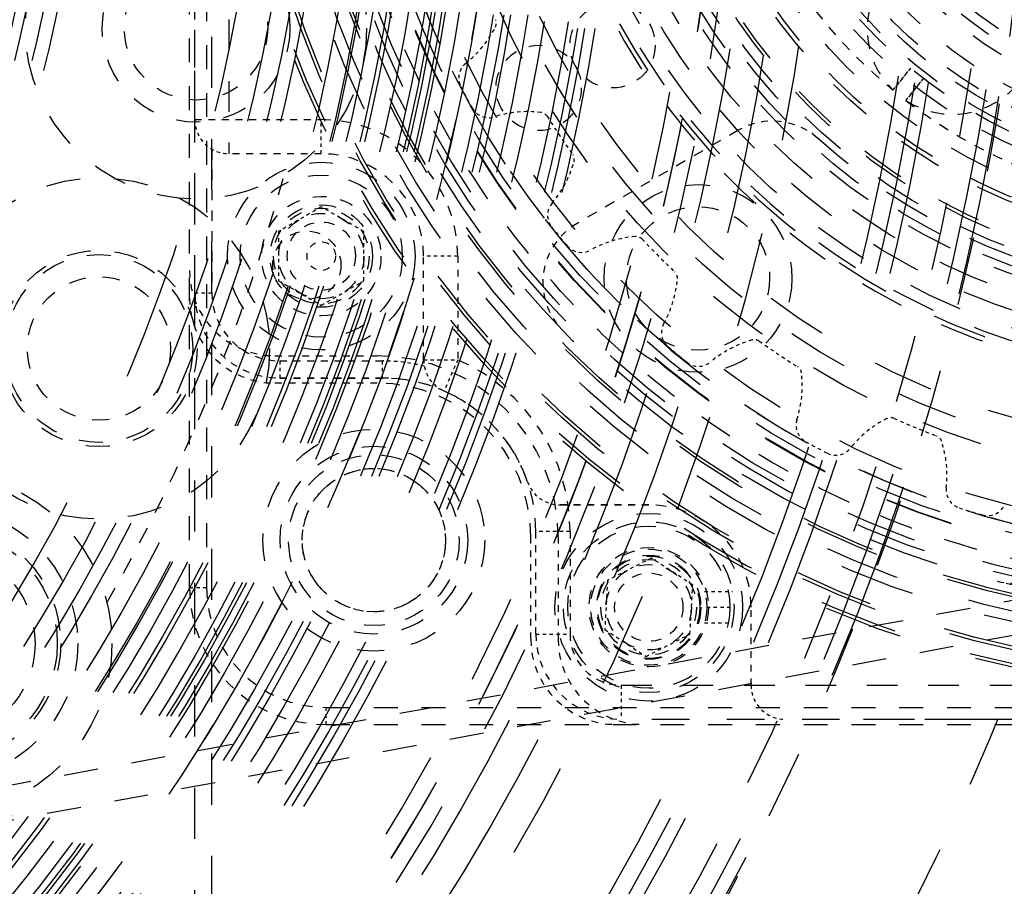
# Model space of a CAD drawing. Header units: millimetres. Extents: x 14186 to 17588, y 1400 to 3805.
# Tile 236 of 256: x 16720 to 16749, y 2685 to 2711. Entities that reach past the tile are written whole.
import ezdxf

# ---------------------------------------------------------------- set-up
doc = ezdxf.new("R2010")
doc.units = ezdxf.units.MM
doc.linetypes.add('HIDDEN', pattern=[0.2, 0.1, -0.1])
for name, color, linetype in [('DEFAULT_2', 8, 'HIDDEN'), ('INTFCLR_1029324', 7, 'Continuous'), ('INTFCLR_183613', 7, 'Continuous'), ('INTFCLR_193615', 7, 'Continuous'), ('INTFCLR_75236', 7, 'Continuous'), ('NONE_117', 7, 'Continuous'), ('NONE_142', 7, 'Continuous'), ('NONE_145', 7, 'Continuous'), ('NONE_158', 7, 'Continuous')]:
    doc.layers.add(name, color=color, linetype=linetype)
doc.layers.add('dim', color=82, linetype='Continuous', lineweight=9)
doc.styles.get("Standard").update_dxf_attribs({"font": 'arial.ttf'})
doc.dimstyles.new('ISO-25', dxfattribs={"dimtxt": 2.5, "dimasz": 2.5, "dimexe": 1.25, "dimexo": 0.625, "dimtad": 1, "dimtxsty": 'Standard', "dimcen": 2.5, "dimadec": 0, "dimazin": 0, "dimtfac": 1, "dimtmove": 0, "dimatfit": 3, "dimfxl": 1, "dimarcsym": 0})

# ---------------------------------------------------------------- blocks, each defined once
blk = doc.blocks.new('*D23')
at = {"layer": 'Defpoints', "color": 0, "transparency": 16777216}
for p in [(16478.346, 2911.549), (16873.329, 2528.811)]:
    blk.add_point(p, dxfattribs=at)
at = {"layer": 'dim', "color": 0, "linetype": 'Continuous', "lineweight": -2, "transparency": 16777216}
for p, q in [((16461.111, 2928.25), (16443.875, 2944.952)), ((16478.346, 2911.549), (16873.329, 2528.811)), ((16975.404, 2429.9), (16890.565, 2512.109))]:
    blk.add_line(p, q, dxfattribs=at)
at = {"layer": 'dim', "color": 0, "transparency": 16777216}
for points in [[(16463.894, 2931.123), (16458.327, 2925.378), (16478.346, 2911.549)], [(16893.348, 2514.982), (16887.781, 2509.237), (16873.329, 2528.811)]]:
    blk.add_solid(points, dxfattribs=at)
at = {"layer": 'dim', "color": 0, "transparency": 16777216, "insert": (16956.442, 2477.968), "char_height": 30, "attachment_point": 5, "rotation": 315.902}
blk.add_mtext('360%%D', dxfattribs=at)
blk = doc.blocks.new('*D27')
at = {"layer": 'Defpoints', "color": 0, "transparency": 16777216}
for p in [(17053.851, 3119.687), (16297.825, 2320.672)]:
    blk.add_point(p, dxfattribs=at)
at = {"layer": 'dim', "color": 0, "linetype": 'Continuous', "lineweight": -2, "transparency": 16777216}
for p, q in [((17253.469, 3330.657), (17070.346, 3137.12)), ((16297.825, 2320.672), (17053.851, 3119.687)), ((16281.33, 2303.239), (16264.835, 2285.806))]:
    blk.add_line(p, q, dxfattribs=at)
at = {"layer": 'dim', "color": 0, "transparency": 16777216}
for points in [[(17067.44, 3139.87), (17073.251, 3134.371), (17053.851, 3119.687)], [(16278.424, 2305.989), (16284.235, 2300.49), (16297.825, 2320.672)]]:
    blk.add_solid(points, dxfattribs=at)
at = {"layer": 'dim', "color": 0, "transparency": 16777216, "insert": (17191.287, 3297.171), "char_height": 30, "attachment_point": 5, "rotation": 46.5835}
blk.add_mtext('∅1100', dxfattribs=at)
blk = doc.blocks.new('*D28')
at = {"layer": 'Defpoints', "color": 0, "transparency": 16777216}
for p in [(17217.995, 2998.669), (16133.681, 2441.691)]:
    blk.add_point(p, dxfattribs=at)
at = {"layer": 'dim', "color": 0, "linetype": 'Continuous', "lineweight": -2, "transparency": 16777216}
for p, q in [((17380.14, 3081.958), (17239.343, 3009.635)), ((16133.681, 2441.691), (17217.995, 2998.669)), ((16112.333, 2430.725), (16090.984, 2419.759))]:
    blk.add_line(p, q, dxfattribs=at)
at = {"layer": 'dim', "color": 0, "transparency": 16777216}
for points in [[(17237.515, 3013.193), (17241.17, 3006.077), (17217.995, 2998.669)], [(16110.505, 2434.283), (16114.16, 2427.167), (16133.681, 2441.691)]]:
    blk.add_solid(points, dxfattribs=at)
at = {"layer": 'dim', "color": 0, "transparency": 16777216, "insert": (17310.293, 3070.985), "char_height": 30, "attachment_point": 5, "rotation": 27.1882}
blk.add_mtext('∅1219', dxfattribs=at)

msp = doc.modelspace()

# ---------------------------------------------------------------- linework, layer by layer
for radius in [609.5, 550, 275]:
    msp.add_circle((16675.838, 2720.18), radius)
at = {"layer": 'DEFAULT_2', "color": 8, "linetype": 'HIDDEN', "ltscale": 15}
for p, q in [((16724.838, 2659.68), (16724.838, 2780.68)), ((16725.338, 2660.68), (16725.338, 2779.68))]:
    msp.add_line(p, q, dxfattribs=at)
at = {"layer": 'DEFAULT_2', "color": 8, "linetype": 'HIDDEN', "ltscale": 7}
for p, q in [((16724.688, 2694.03), (16724.688, 2746.33)), ((16725.188, 2746.33), (16725.188, 2694.03)), ((16728.688, 2690.53), (16780.988, 2690.53)), ((16728.688, 2690.03), (16780.988, 2690.03))]:
    msp.add_line(p, q, dxfattribs=at)
at = {"layer": 'DEFAULT_2', "color": 8, "linetype": 'HIDDEN', "ltscale": 0.6}
for p, q in [((16745.302, 2708.614), (16745.82, 2709.254)), ((16745.82, 2709.254), (16745.302, 2708.614)), ((16746.192, 2708.957), (16745.684, 2708.309)), ((16745.684, 2708.309), (16746.192, 2708.957)), ((16739.781, 2693.928), (16740.602, 2693.928)), ((16739.845, 2693.466), (16740.645, 2693.466)), ((16739.781, 2693.004), (16740.602, 2693.004))]:
    msp.add_line(p, q, dxfattribs=at)
at = {"layer": 'DEFAULT_2', "color": 8, "linetype": 'HIDDEN', "ltscale": 3}
msp.add_line((16740.77, 2707.439), (16736.043, 2704.71), dxfattribs=at)
at = {"layer": 'DEFAULT_2', "color": 8, "linetype": 'HIDDEN', "ltscale": 2}
for p, q in [((16727.188, 2700.83), (16730.188, 2700.83)), ((16727.338, 2700.18), (16730.338, 2700.18)), ((16730.188, 2700.03), (16727.188, 2700.03)), ((16735.539, 2696.466), (16738.145, 2696.466)), ((16734.688, 2692.53), (16734.688, 2695.53)), ((16735.488, 2695.53), (16735.488, 2692.53)), ((16741.145, 2691.18), (16741.145, 2693.466))]:
    msp.add_line(p, q, dxfattribs=at)
at = {"layer": 'DEFAULT_2', "color": 8, "linetype": 'HIDDEN', "ltscale": 10}
for p, q in [((16759.368, 2695.609), (16682.966, 2681.522)), ((16683.147, 2680.538), (16759.55, 2694.626))]:
    msp.add_line(p, q, dxfattribs=at)
at = {"layer": 'DEFAULT_2', "color": 8, "linetype": 'HIDDEN', "ltscale": 0.4}
for p, q in [((16725.188, 2694.03), (16724.688, 2694.03)), ((16728.688, 2690.03), (16728.688, 2690.53))]:
    msp.add_line(p, q, dxfattribs=at)
at = {"layer": 'DEFAULT_2', "color": 8, "linetype": 'HIDDEN', "ltscale": 9}
msp.add_line((16772.338, 2690.18), (16742.145, 2690.18), dxfattribs=at)
at = {"layer": 'DEFAULT_2', "color": 8, "linetype": 'HIDDEN', "ltscale": 57}
msp.add_circle((16675.838, 2720.18), 71, dxfattribs=at)
at = {"layer": 'DEFAULT_2', "color": 8, "linetype": 'HIDDEN', "ltscale": 56}
msp.add_circle((16675.838, 2720.18), 70.5, dxfattribs=at)
at = {"layer": 'DEFAULT_2', "color": 8, "linetype": 'HIDDEN', "ltscale": 53}
msp.add_circle((16675.838, 2720.18), 66.5, dxfattribs=at)
at = {"layer": 'DEFAULT_2', "color": 8, "linetype": 'HIDDEN', "ltscale": 52}
msp.add_circle((16675.838, 2720.18), 65.5, dxfattribs=at)
at = {"layer": 'DEFAULT_2', "color": 8, "linetype": 'HIDDEN', "ltscale": 49}
for radius in [61.5, 61.2, 61]:
    msp.add_circle((16675.838, 2720.18), radius, dxfattribs=at)
at = {"layer": 'DEFAULT_2', "color": 8, "linetype": 'HIDDEN', "ltscale": 48}
for radius in [60.7, 60]:
    msp.add_circle((16675.838, 2720.18), radius, dxfattribs=at)
at = {"layer": 'DEFAULT_2', "color": 8, "linetype": 'HIDDEN', "ltscale": 47}
for radius in [59.5, 59, 58.8, 58.5]:
    msp.add_circle((16675.838, 2720.18), radius, dxfattribs=at)
at = {"layer": 'DEFAULT_2', "color": 8, "linetype": 'HIDDEN', "ltscale": 46}
for radius in [58, 57.5]:
    msp.add_circle((16675.838, 2720.18), radius, dxfattribs=at)
at = {"layer": 'DEFAULT_2', "color": 8, "linetype": 'HIDDEN', "ltscale": 45}
for radius in [57, 56.8, 56.7, 56.5, 56.029]:
    msp.add_circle((16675.838, 2720.18), radius, dxfattribs=at)
at = {"layer": 'DEFAULT_2', "color": 8, "linetype": 'HIDDEN', "ltscale": 44}
for radius in [55.529, 55, 54.6, 54.54]:
    msp.add_circle((16675.838, 2720.18), radius, dxfattribs=at)
at = {"layer": 'DEFAULT_2', "color": 8, "linetype": 'HIDDEN', "ltscale": 43}
msp.add_circle((16675.838, 2720.18), 54, dxfattribs=at)
at = {"layer": 'DEFAULT_2', "color": 8, "linetype": 'HIDDEN', "ltscale": 42}
for radius in [53, 52.059]:
    msp.add_circle((16675.838, 2720.18), radius, dxfattribs=at)
at = {"layer": 'DEFAULT_2', "color": 8, "linetype": 'HIDDEN', "ltscale": 41}
msp.add_circle((16675.838, 2720.18), 51.059, dxfattribs=at)
at = {"layer": 'DEFAULT_2', "color": 8, "linetype": 'HIDDEN', "ltscale": 37}
msp.add_circle((16675.838, 2720.18), 45.9, dxfattribs=at)
at = {"layer": 'DEFAULT_2', "color": 8, "linetype": 'HIDDEN', "ltscale": 36}
for radius in [45.5, 45, 44.7, 44.5]:
    msp.add_circle((16675.838, 2720.18), radius, dxfattribs=at)
at = {"layer": 'DEFAULT_2', "color": 8, "linetype": 'HIDDEN', "ltscale": 35}
msp.add_circle((16675.838, 2720.18), 44, dxfattribs=at)
at = {"layer": 'DEFAULT_2', "color": 8, "linetype": 'HIDDEN', "ltscale": 23}
for radius in [29.1, 29, 28.6, 28.5]:
    msp.add_circle((16754.838, 2720.18), radius, dxfattribs=at)
at = {"layer": 'DEFAULT_2', "color": 8, "linetype": 'HIDDEN', "ltscale": 22}
for radius in [27.8, 27.5, 27.086]:
    msp.add_circle((16754.838, 2720.18), radius, dxfattribs=at)
at = {"layer": 'DEFAULT_2', "color": 8, "linetype": 'HIDDEN', "ltscale": 21}
for radius in [26.75, 26.3]:
    msp.add_circle((16754.838, 2720.18), radius, dxfattribs=at)
at = {"layer": 'DEFAULT_2', "color": 8, "linetype": 'HIDDEN', "ltscale": 20}
for radius in [25.5, 25.485, 25.274, 25, 24.5]:
    msp.add_circle((16754.838, 2720.18), radius, dxfattribs=at)
at = {"layer": 'DEFAULT_2', "color": 8, "linetype": 'HIDDEN', "ltscale": 18}
for radius in [23, 22.5, 22]:
    msp.add_circle((16754.838, 2720.18), radius, dxfattribs=at)
at = {"layer": 'DEFAULT_2', "color": 8, "linetype": 'HIDDEN', "ltscale": 16}
for radius in [20, 19.5]:
    msp.add_circle((16754.838, 2720.18), radius, dxfattribs=at)
at = {"layer": 'DEFAULT_2', "color": 8, "linetype": 'HIDDEN', "ltscale": 15}
for radius in [19, 18.5]:
    msp.add_circle((16754.838, 2720.18), radius, dxfattribs=at)
at = {"layer": 'DEFAULT_2', "color": 8, "linetype": 'HIDDEN', "ltscale": 14}
for radius in [18, 17.768, 17.5, 17.3]:
    msp.add_circle((16754.838, 2720.18), radius, dxfattribs=at)
at = {"layer": 'DEFAULT_2', "color": 8, "linetype": 'HIDDEN', "ltscale": 13}
for radius in [16.9, 16.036]:
    msp.add_circle((16754.838, 2720.18), radius, dxfattribs=at)
at = {"layer": 'DEFAULT_2', "color": 8, "linetype": 'HIDDEN', "ltscale": 12}
msp.add_circle((16754.838, 2720.18), 14.5, dxfattribs=at)
at = {"layer": 'DEFAULT_2', "color": 8, "linetype": 'HIDDEN', "ltscale": 11}
for radius in [14.167, 14, 13.7, 13.5]:
    msp.add_circle((16754.838, 2720.18), radius, dxfattribs=at)
at = {"layer": 'DEFAULT_2', "color": 8, "linetype": 'HIDDEN', "ltscale": 10}
for centre, radius in [((16754.838, 2720.18), 13), ((16754.838, 2720.18), 12.3), ((16754.838, 2720.18), 12), ((16724.877, 2710.425), 5), ((16722.032, 2701.046), 5), ((16717.411, 2692.401), 5)]:
    msp.add_circle(centre, radius, dxfattribs=at)
at = {"layer": 'DEFAULT_2', "color": 8, "linetype": 'HIDDEN', "ltscale": 9}
for radius in [11.7, 10.833]:
    msp.add_circle((16754.838, 2720.18), radius, dxfattribs=at)
at = {"layer": 'DEFAULT_2', "color": 8, "linetype": 'HIDDEN', "ltscale": 7}
for centre, radius in [((16724.877, 2710.425), 2.75), ((16739.589, 2703.098), 2.75), ((16722.032, 2701.046), 2.875), ((16722.032, 2701.046), 2.75), ((16730.089, 2695.431), 2.75), ((16717.411, 2692.401), 2.75)]:
    msp.add_circle(centre, radius, dxfattribs=at)
at = {"layer": 'DEFAULT_2', "color": 8, "linetype": 'HIDDEN', "ltscale": 5}
for centre, radius in [((16724.877, 2710.425), 2.1), ((16739.589, 2703.098), 2.1), ((16722.032, 2701.046), 2.1), ((16730.089, 2695.431), 2.1), ((16738.145, 2693.466), 1.525)]:
    msp.add_circle(centre, radius, dxfattribs=at)
at = {"layer": 'DEFAULT_2', "color": 8, "linetype": 'HIDDEN', "ltscale": 4}
for centre, radius in [((16737.084, 2709.93), 1.25), ((16734.919, 2708.68), 1.25), ((16728.548, 2703.752), 1.75), ((16728.548, 2703.752), 1.25), ((16738.145, 2693.466), 1.75), ((16738.145, 2693.466), 1.7), ((16738.145, 2693.466), 1.25)]:
    msp.add_circle(centre, radius, dxfattribs=at)
at = {"layer": 'DEFAULT_2', "color": 8, "linetype": 'HIDDEN', "ltscale": 3}
for centre in [(16728.124, 2703.487), (16728.548, 2703.752), (16738.145, 2693.466)]:
    msp.add_circle(centre, 1, dxfattribs=at)
at = {"layer": 'DEFAULT_2', "color": 8, "linetype": 'HIDDEN', "ltscale": 2}
msp.add_circle((16728.548, 2703.752), 0.418, dxfattribs=at)
at = {"layer": 'DEFAULT_2', "color": 8, "linetype": 'HIDDEN', "ltscale": 8}
msp.add_circle((16730.089, 2695.431), 3.25, dxfattribs=at)
at = {"layer": 'DEFAULT_2', "color": 8, "linetype": 'HIDDEN', "ltscale": 6}
for centre in [(16730.089, 2695.431), (16738.145, 2693.466)]:
    msp.add_circle(centre, 2.5, dxfattribs=at)
at = {"layer": 'DEFAULT_2', "color": 8, "linetype": 'HIDDEN', "ltscale": 21}
msp.add_arc((16675.838, 2720.18), 78.5, 299.23646, 60.76388, dxfattribs=at)
at = {"layer": 'DEFAULT_2', "color": 8, "linetype": 'HIDDEN', "ltscale": 28}
msp.add_arc((16675.838, 2720.18), 67.5, 268.05907, 91.94093, dxfattribs=at)
at = {"layer": 'DEFAULT_2', "color": 8, "linetype": 'HIDDEN', "ltscale": 26}
for radius, start in [(65, 268.05908), (64.5, 268.05907), (64, 268.05907)]:
    msp.add_arc((16675.838, 2720.18), radius, start, 91.94093, dxfattribs=at)
at = {"layer": 'DEFAULT_2', "color": 8, "linetype": 'HIDDEN', "ltscale": 20}
for radius, start, end in [(73.57, 299.2366, 60.78305), (72.584, 299.23646, 60.77676)]:
    msp.add_arc((16675.838, 2720.18), radius, start, end, dxfattribs=at)
at = {"layer": 'DEFAULT_2', "color": 8, "linetype": 'HIDDEN', "ltscale": 3}
for centre, radius, start, end in [((16754.838, 2720.18), 14.99, 206.6493, 230.4935), ((16754.838, 2720.18), 14.99, 232.3636, 256.2078), ((16730.338, 2695.68), 4.5, 18.9544, 90), ((16738.145, 2693.466), 3, 0, 90), ((16728.688, 2694.03), 4, 180, 270), ((16728.688, 2694.03), 3.5, 180, 270)]:
    msp.add_arc(centre, radius, start, end, dxfattribs=at)
at = {"layer": 'DEFAULT_2', "color": 8, "linetype": 'HIDDEN', "ltscale": 4}
for centre, radius, start, end in [((16747.044, 2710.407), 2.5, 56.0145, 225.8133), ((16747.044, 2710.407), 2.5, 237.0438, 46.8426), ((16730.188, 2695.53), 5.3, 0, 90), ((16730.188, 2695.53), 4.5, 0, 90)]:
    msp.add_arc(centre, radius, start, end, dxfattribs=at)
at = {"layer": 'DEFAULT_2', "color": 8, "linetype": 'HIDDEN', "ltscale": 0.2}
for centre, start, end in [((16733.428, 2710.575), 332.7433, 24.1729), ((16734.957, 2707.715), 31.9844, 83.4136), ((16735.714, 2706.583), 343.9933, 35.4229), ((16737.771, 2704.076), 43.3055, 94.6637), ((16738.734, 2703.113), 355.2433, 46.6729), ((16741.24, 2701.056), 54.471, 105.9137), ((16742.373, 2700.3), 6.4933, 57.9229), ((16745.233, 2698.771), 65.7127, 117.1637), ((16746.491, 2698.25), 17.7433, 69.1729)]:
    msp.add_arc(centre, 0.25, start, end, dxfattribs=at)
at = {"layer": 'DEFAULT_2', "color": 8, "linetype": 'HIDDEN'}
for centre, radius, start, end in [((16730.737, 2711.956), 3.275, 308.653, 332.8282), ((16734.61, 2704.71), 3.275, 83.4137, 107.596), ((16754.838, 2720.18), 23.215, 212.0879, 215.4121), ((16732.805, 2707.412), 3.275, 319.903, 344.0782), ((16738.017, 2701.061), 3.275, 94.6637, 118.846), ((16754.838, 2720.18), 23.215, 223.3371, 226.6621), ((16735.719, 2703.359), 3.275, 331.153, 355.3282), ((16742.07, 2698.147), 3.275, 105.9137, 130.1581), ((16754.838, 2720.18), 23.215, 234.588, 237.9121), ((16739.368, 2699.953), 3.275, 342.403, 6.5782), ((16746.614, 2696.079), 3.275, 117.1637, 141.346), ((16754.838, 2720.18), 23.215, 245.8381, 249.1621), ((16743.611, 2697.323), 3.275, 353.653, 17.8282), ((16742.145, 2691.18), 1, 180, 270)]:
    msp.add_arc(centre, radius, start, end, dxfattribs=at)
at = {"layer": 'DEFAULT_2', "color": 8, "linetype": 'HIDDEN', "ltscale": 0.5}
for centre, radius, start, end in [((16733.126, 2708.969), 0.55, 128.653, 207.3097), ((16754.838, 2720.18), 24.985, 207.3097, 208.9393), ((16733.454, 2708.356), 0.55, 208.9393, 287.596), ((16735.731, 2704.949), 0.55, 139.903, 218.5597), ((16754.838, 2720.18), 24.985, 218.5597, 220.1893), ((16736.171, 2704.412), 0.55, 220.1893, 298.846), ((16739.069, 2701.514), 0.55, 151.153, 229.9996), ((16754.838, 2720.18), 24.985, 229.8138, 231.4393), ((16739.606, 2701.073), 0.55, 231.4393, 309.8944), ((16743.014, 2698.796), 0.55, 162.403, 241.0597), ((16754.838, 2720.18), 24.985, 241.0597, 242.6893), ((16743.627, 2698.469), 0.55, 242.6893, 321.346), ((16747.413, 2696.9), 0.55, 173.653, 252.3097), ((16748.078, 2696.699), 0.55, 253.9393, 332.596), ((16754.838, 2720.18), 24.985, 252.3097, 253.9393)]:
    msp.add_arc(centre, radius, start, end, dxfattribs=at)
at = {"layer": 'DEFAULT_2', "color": 8, "linetype": 'HIDDEN', "ltscale": 2}
for centre, radius, start, end in [((16741.77, 2705.707), 2, 47.9202, 120), ((16737.043, 2702.978), 2, 120, 224.0297), ((16727.188, 2703.33), 2.5, 180, 270), ((16727.188, 2702.53), 2.5, 180, 270), ((16727.338, 2702.68), 2.5, 180, 270), ((16748.838, 2696.168), 2, 255.9703, 0), ((16737.188, 2692.53), 2.5, 180, 270), ((16737.988, 2692.53), 2.5, 180, 270)]:
    msp.add_arc(centre, radius, start, end, dxfattribs=at)
at = {"layer": 'DEFAULT_2', "color": 8, "linetype": 'HIDDEN', "ltscale": 5}
msp.add_arc((16675.838, 2720.18), 53.5, 330.2023, 344.7936, dxfattribs=at)
at = {"layer": 'DEFAULT_2', "color": 8, "linetype": 'HIDDEN', "ltscale": 0.9}
msp.add_arc((16735.539, 2697.466), 1, 198.9544, 270, dxfattribs=at)
at = {"layer": 'DEFAULT_2', "color": 8, "linetype": 'HIDDEN', "ltscale": 26}
msp.add_open_spline([(16673.653, 2655.717), (16677.956, 2655.575), (16684.46, 2656.002), (16692.884, 2657.861), (16701.083, 2660.552), (16710.762, 2665.437), (16719.272, 2672.156), (16725.167, 2678.457), (16730.403, 2685.316), (16735.617, 2694.825), (16739.469, 2707.242), (16740.772, 2720.18), (16739.469, 2733.118), (16735.617, 2745.535), (16730.403, 2755.044), (16725.168, 2761.902), (16719.273, 2768.203), (16710.763, 2774.923), (16701.083, 2779.808), (16692.884, 2782.498), (16684.46, 2784.357), (16677.956, 2784.786), (16673.653, 2784.643)], degree=3, knots=[0, 0, 0, 0, 0.062482, 0.09376, 0.12504, 0.18752, 0.25, 0.28128, 0.312559, 0.375039, 0.437519, 0.5, 0.56248, 0.62496, 0.68744, 0.71872, 0.749999, 0.812479, 0.87496, 0.906239, 0.937517, 1, 1, 1, 1], dxfattribs=at)
at = {"layer": 'DEFAULT_2', "color": 8, "linetype": 'HIDDEN', "ltscale": 24}
msp.add_open_spline([(16673.873, 2778.147), (16677.743, 2778.275), (16683.591, 2777.89), (16691.166, 2776.218), (16698.539, 2773.799), (16707.243, 2769.406), (16714.895, 2763.364), (16720.196, 2757.697), (16724.904, 2751.53), (16729.593, 2742.979), (16733.057, 2731.814), (16734.228, 2720.18), (16733.057, 2708.546), (16729.593, 2697.38), (16724.904, 2688.829), (16720.196, 2682.662), (16714.895, 2676.996), (16707.243, 2670.953), (16698.538, 2666.561), (16691.167, 2664.142), (16685.478, 2662.886), (16679.693, 2662.214), (16675.81, 2662.152), (16673.873, 2662.213)], degree=3, knots=[0, 0, 0, 0, 0.062478, 0.093754, 0.12503, 0.187506, 0.249982, 0.281259, 0.312536, 0.375012, 0.437487, 0.499963, 0.562438, 0.624912, 0.687387, 0.718664, 0.749941, 0.812417, 0.874891, 0.906168, 0.937444, 0.968728, 1, 1, 1, 1], dxfattribs=at)
at = {"layer": 'DEFAULT_2', "color": 8, "linetype": 'HIDDEN', "ltscale": 10}
msp.add_open_spline([(16780.838, 2720.18), (16780.837, 2718.481), (16780.586, 2715.922), (16779.758, 2712.62), (16778.611, 2709.415), (16776.596, 2705.642), (16773.881, 2702.336), (16771.358, 2700.049), (16768.624, 2698.021), (16764.851, 2696.004), (16759.943, 2694.515), (16754.838, 2694.012), (16749.732, 2694.515), (16744.824, 2696.004), (16741.051, 2698.021), (16738.317, 2700.049), (16735.794, 2702.336), (16733.08, 2705.642), (16731.064, 2709.415), (16729.917, 2712.62), (16729.089, 2715.922), (16728.84, 2718.481), (16728.838, 2720.18)], degree=3, knots=[0, 0, 0, 0, 0.062483, 0.09376, 0.125037, 0.187518, 0.25, 0.281279, 0.312557, 0.375039, 0.43752, 0.500001, 0.562482, 0.624963, 0.687444, 0.718722, 0.75, 0.812481, 0.874961, 0.906239, 0.937516, 1, 1, 1, 1], dxfattribs=at)
at = {"layer": 'DEFAULT_2', "color": 8, "linetype": 'HIDDEN', "ltscale": 3}
for points in [[(16727.989, 2695.431), (16727.992, 2695.704), (16728.096, 2696.257), (16728.566, 2696.954), (16729.264, 2697.422), (16730.089, 2697.586), (16730.914, 2697.422), (16731.612, 2696.954), (16732.081, 2696.257), (16732.186, 2695.704), (16732.189, 2695.431)], [(16732.189, 2695.431), (16732.186, 2695.158), (16732.082, 2694.605), (16731.612, 2693.908), (16730.913, 2693.44), (16730.089, 2693.277), (16729.264, 2693.44), (16728.566, 2693.908), (16728.097, 2694.606), (16727.992, 2695.158), (16727.989, 2695.431)]]:
    msp.add_open_spline(points, degree=3, knots=[0, 0, 0, 0, 0.125032, 0.250051, 0.375031, 0.50001, 0.624997, 0.749976, 0.874982, 1, 1, 1, 1], dxfattribs=at)
at = {"layer": 'INTFCLR_1029324', "color": 8, "linetype": 'HIDDEN', "ltscale": 14}
for radius in [17.5, 17]:
    msp.add_circle((16754.838, 2720.18), radius, dxfattribs=at)
at = {"layer": 'INTFCLR_183613', "color": 8, "linetype": 'HIDDEN', "ltscale": 59}
msp.add_circle((16675.838, 2720.18), 73.5, dxfattribs=at)
at = {"layer": 'INTFCLR_183613', "color": 8, "linetype": 'HIDDEN', "ltscale": 58}
msp.add_circle((16675.838, 2720.18), 73.1, dxfattribs=at)
at = {"layer": 'INTFCLR_183613', "color": 8, "linetype": 'HIDDEN', "ltscale": 57}
for radius in [71.4, 71]:
    msp.add_circle((16675.838, 2720.18), radius, dxfattribs=at)
at = {"layer": 'INTFCLR_183613', "color": 8, "linetype": 'HIDDEN', "ltscale": 49}
msp.add_circle((16675.838, 2720.18), 61.5, dxfattribs=at)
at = {"layer": 'INTFCLR_183613', "color": 8, "linetype": 'HIDDEN', "ltscale": 47}
msp.add_circle((16675.838, 2720.18), 58.8, dxfattribs=at)
at = {"layer": 'INTFCLR_183613', "color": 8, "linetype": 'HIDDEN', "ltscale": 42}
for radius in [53, 52.6]:
    msp.add_circle((16675.838, 2720.18), radius, dxfattribs=at)
at = {"layer": 'INTFCLR_183613', "color": 8, "linetype": 'HIDDEN', "ltscale": 36}
for radius in [45.5, 45]:
    msp.add_circle((16675.838, 2720.18), radius, dxfattribs=at)
at = {"layer": 'INTFCLR_183613', "color": 8, "linetype": 'HIDDEN', "ltscale": 7}
msp.add_circle((16739.589, 2703.098), 2.75, dxfattribs=at)
at = {"layer": 'INTFCLR_193615', "color": 8, "linetype": 'HIDDEN', "ltscale": 46}
for radius in [57.5, 57.1]:
    msp.add_circle((16675.838, 2720.18), radius, dxfattribs=at)
at = {"layer": 'INTFCLR_193615', "color": 8, "linetype": 'HIDDEN', "ltscale": 44}
for radius in [55.4, 55]:
    msp.add_circle((16675.838, 2720.18), radius, dxfattribs=at)
at = {"layer": 'INTFCLR_193615', "color": 8, "linetype": 'HIDDEN', "ltscale": 35}
msp.add_circle((16675.838, 2720.18), 44, dxfattribs=at)
at = {"layer": 'INTFCLR_193615', "color": 8, "linetype": 'HIDDEN', "ltscale": 7}
msp.add_circle((16722.032, 2701.046), 2.75, dxfattribs=at)
at = {"layer": 'INTFCLR_193615', "color": 8, "linetype": 'HIDDEN', "ltscale": 8}
msp.add_circle((16717.411, 2692.401), 4, dxfattribs=at)
at = {"layer": 'INTFCLR_75236', "color": 8, "linetype": 'HIDDEN', "ltscale": 8}
for radius in [3.5, 3.4]:
    msp.add_circle((16717.411, 2692.401), radius, dxfattribs=at)
at = {"layer": 'NONE_117', "color": 8, "linetype": 'HIDDEN'}
for p, q in [((16728.548, 2705.196), (16727.298, 2704.474)), ((16729.798, 2704.474), (16728.548, 2705.196)), ((16727.298, 2704.474), (16727.298, 2703.031)), ((16729.798, 2703.031), (16729.798, 2704.474)), ((16727.298, 2703.031), (16728.548, 2702.309)), ((16728.548, 2702.309), (16729.798, 2703.031))]:
    msp.add_line(p, q, dxfattribs=at)
at = {"layer": 'NONE_117', "color": 8, "linetype": 'HIDDEN', "ltscale": 7}
msp.add_circle((16728.548, 2703.752), 2.75, dxfattribs=at)
at = {"layer": 'NONE_117', "color": 8, "linetype": 'HIDDEN', "ltscale": 6}
msp.add_circle((16728.548, 2703.752), 2.375, dxfattribs=at)
at = {"layer": 'NONE_117', "color": 8, "linetype": 'HIDDEN', "ltscale": 5}
msp.add_circle((16728.548, 2703.752), 1.5, dxfattribs=at)
at = {"layer": 'NONE_117', "color": 8, "linetype": 'HIDDEN', "ltscale": 4}
for radius in [1.4, 1.25]:
    msp.add_circle((16728.548, 2703.752), radius, dxfattribs=at)
at = {"layer": 'NONE_142', "color": 8, "linetype": 'HIDDEN', "ltscale": 11}
for p, q in [((16724.838, 2702.68), (16724.838, 2737.68)), ((16772.338, 2690.18), (16737.338, 2690.18))]:
    msp.add_line(p, q, dxfattribs=at)
at = {"layer": 'NONE_142', "color": 8, "linetype": 'HIDDEN', "ltscale": 9}
for p, q in [((16725.838, 2737.68), (16725.838, 2706.752)), ((16737.338, 2691.18), (16768.265, 2691.18))]:
    msp.add_line(p, q, dxfattribs=at)
at = {"layer": 'NONE_142', "color": 8, "linetype": 'HIDDEN', "ltscale": 2}
for p, q in [((16724.838, 2707.752), (16728.548, 2707.752)), ((16728.548, 2706.752), (16725.838, 2706.752)), ((16731.548, 2700.716), (16731.548, 2703.752)), ((16732.548, 2703.752), (16732.548, 2700.716)), ((16727.338, 2700.68), (16730.338, 2700.68)), ((16730.338, 2700.18), (16727.338, 2700.18)), ((16738.145, 2696.466), (16735.539, 2696.466)), ((16734.838, 2692.68), (16734.838, 2695.68)), ((16735.838, 2695.68), (16735.838, 2692.68)), ((16741.145, 2691.18), (16741.145, 2693.466))]:
    msp.add_line(p, q, dxfattribs=at)
at = {"layer": 'NONE_142', "color": 8, "linetype": 'HIDDEN', "ltscale": 0.7}
for p, q in [((16728.548, 2706.752), (16728.548, 2707.752)), ((16732.548, 2703.752), (16731.548, 2703.752)), ((16731.548, 2700.716), (16732.548, 2700.716)), ((16732.548, 2700.716), (16732.146, 2699.8)), ((16735.838, 2695.68), (16734.838, 2695.68)), ((16734.838, 2692.68), (16735.838, 2692.68)), ((16737.338, 2691.18), (16737.338, 2690.18))]:
    msp.add_line(p, q, dxfattribs=at)
at = {"layer": 'NONE_142', "color": 8, "linetype": 'HIDDEN', "ltscale": 3}
msp.add_line((16725.338, 2706.886), (16725.338, 2702.68), dxfattribs=at)
at = {"layer": 'NONE_142', "color": 8, "linetype": 'HIDDEN', "ltscale": 0.4}
for p, q in [((16724.838, 2702.68), (16725.338, 2702.68)), ((16727.338, 2700.68), (16727.338, 2700.18)), ((16730.338, 2700.18), (16730.338, 2700.68))]:
    msp.add_line(p, q, dxfattribs=at)
at = {"layer": 'NONE_142', "color": 8, "linetype": 'HIDDEN', "ltscale": 22}
msp.add_circle((16754.838, 2720.18), 27, dxfattribs=at)
at = {"layer": 'NONE_142', "color": 8, "linetype": 'HIDDEN', "ltscale": 21}
msp.add_circle((16754.838, 2720.18), 26.5, dxfattribs=at)
at = {"layer": 'NONE_142', "color": 8, "linetype": 'HIDDEN', "ltscale": 4}
msp.add_circle((16728.548, 2703.752), 1.75, dxfattribs=at)
at = {"layer": 'NONE_142', "color": 8, "linetype": 'HIDDEN', "ltscale": 17}
msp.add_arc((16754.838, 2720.18), 25, 26.8721, 333.1279, dxfattribs=at)
at = {"layer": 'NONE_142', "color": 8, "linetype": 'HIDDEN', "ltscale": 13}
for radius, start, end in [(20.141, 31.7135, 328.2865), (19.853, 31.2523, 328.7477)]:
    msp.add_arc((16754.838, 2720.18), radius, start, end, dxfattribs=at)
at = {"layer": 'NONE_142', "color": 8, "linetype": 'HIDDEN'}
for centre in [(16725.838, 2707.752), (16742.145, 2691.18)]:
    msp.add_arc(centre, 1, 180, 270, dxfattribs=at)
at = {"layer": 'NONE_142', "color": 8, "linetype": 'HIDDEN', "ltscale": 3}
for centre, radius, end in [((16728.548, 2703.752), 4, 90), ((16728.548, 2703.752), 3, 90), ((16730.338, 2695.68), 5.5, 66.3023), ((16738.145, 2693.466), 3, 90)]:
    msp.add_arc(centre, radius, 0, end, dxfattribs=at)
at = {"layer": 'NONE_142', "color": 8, "linetype": 'HIDDEN', "ltscale": 2}
for centre, radius in [((16727.338, 2702.68), 2.5), ((16727.338, 2702.68), 2), ((16737.338, 2692.68), 2.5), ((16737.338, 2692.68), 1.5)]:
    msp.add_arc(centre, radius, 180, 270, dxfattribs=at)
at = {"layer": 'NONE_142', "color": 8, "linetype": 'HIDDEN', "ltscale": 0.9}
for centre, radius, start, end in [((16730.338, 2695.68), 5, 75.7752, 90), ((16735.539, 2697.466), 1, 198.9544, 270)]:
    msp.add_arc(centre, radius, start, end, dxfattribs=at)
at = {"layer": 'NONE_142', "color": 8, "linetype": 'HIDDEN', "ltscale": 0.8}
msp.add_arc((16732.548, 2700.716), 1, 180, 246.3023, dxfattribs=at)
at = {"layer": 'NONE_142', "color": 8, "linetype": 'HIDDEN', "ltscale": 4}
msp.add_arc((16730.338, 2695.68), 4.5, 0, 90, dxfattribs=at)
at = {"layer": 'NONE_145', "color": 8, "linetype": 'HIDDEN'}
for p, q in [((16738.224, 2694.908), (16736.936, 2694.255)), ((16739.433, 2694.119), (16738.224, 2694.908)), ((16736.936, 2694.255), (16736.858, 2692.814)), ((16739.354, 2692.678), (16739.433, 2694.119)), ((16736.858, 2692.814), (16738.067, 2692.025)), ((16738.067, 2692.025), (16739.354, 2692.678))]:
    msp.add_line(p, q, dxfattribs=at)
at = {"layer": 'NONE_145', "color": 8, "linetype": 'HIDDEN', "ltscale": 7}
msp.add_circle((16738.145, 2693.466), 2.75, dxfattribs=at)
at = {"layer": 'NONE_145', "color": 8, "linetype": 'HIDDEN', "ltscale": 6}
msp.add_circle((16738.145, 2693.466), 2.375, dxfattribs=at)
at = {"layer": 'NONE_145', "color": 8, "linetype": 'HIDDEN', "ltscale": 5}
msp.add_circle((16738.145, 2693.466), 1.5, dxfattribs=at)
at = {"layer": 'NONE_145', "color": 8, "linetype": 'HIDDEN', "ltscale": 4}
for radius in [1.4, 1.25]:
    msp.add_circle((16738.145, 2693.466), radius, dxfattribs=at)
at = {"layer": 'NONE_158', "color": 8, "linetype": 'HIDDEN', "ltscale": 13}
msp.add_circle((16754.838, 2720.18), 15.9, dxfattribs=at)
at = {"layer": 'NONE_158', "color": 8, "linetype": 'HIDDEN', "ltscale": 12}
msp.add_circle((16754.838, 2720.18), 15.4, dxfattribs=at)

# ---------------------------------------------------------------- dimensions: what is measured, and where the dimension line sits
at = {"layer": 'dim'}
dim = msp.add_diameter_dim_2p(p1=(16297.825, 2320.672), p2=(17053.851, 3119.687), dimstyle='ISO-25', override={"dimtxt": 30, "dimasz": 24, "dimexe": 5.997, "dimexo": 5.997, "dimgap": 5.997, "dimdsep": 46, "dimarcsym": 1}, dxfattribs=at)
dim.commit()
dim.dimension.update_dxf_attribs({"geometry": '*D27', "text_midpoint": (17207.379, 3281.945), "dimtype": 131})
dim = msp.add_diameter_dim_2p(p1=(16133.681, 2441.691), p2=(17217.995, 2998.669), dimstyle='ISO-25', override={"dimtxt": 30, "dimasz": 24, "dimexe": 5.997, "dimexo": 5.997, "dimgap": 5.997, "dimdsep": 46, "dimarcsym": 1}, dxfattribs=at)
dim.commit()
dim.dimension.update_dxf_attribs({"geometry": '*D28', "text_midpoint": (17310.293, 3070.985)})
dim = msp.add_diameter_dim_2p(p1=(16478.346, 2911.549), p2=(16873.329, 2528.811), text='360%%D', dimstyle='ISO-25', override={"dimtxt": 30, "dimasz": 24, "dimexe": 5.997, "dimexo": 5.997, "dimgap": 5.997, "dimdsep": 46, "dimarcsym": 1}, dxfattribs=at)
dim.commit()
dim.dimension.update_dxf_attribs({"geometry": '*D23', "text_midpoint": (16956.442, 2477.968)})

doc.saveas('drawing.dxf')
